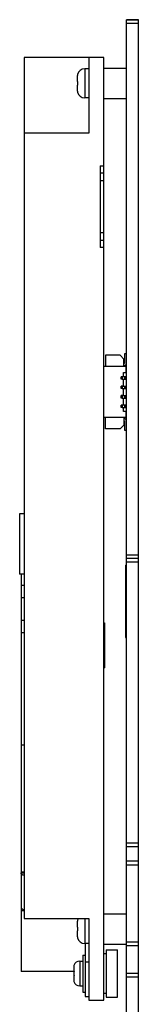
# Model space of a CAD drawing. Header units: millimetres. Extents: x 137 to 398, y 52 to 260.
# Tile 8 of 16: x 138 to 149, y 140 to 227. Entities that reach past the tile are written whole.
import ezdxf

# ---------------------------------------------------------------- set-up
doc = ezdxf.new("R2010")
doc.units = ezdxf.units.MM
doc.header["$LTSCALE"] = 23.1
doc.layers.add('20_ALL_FEATURES', color=7, linetype='CONTINUOUS')

msp = doc.modelspace()

# ---------------------------------------------------------------- linework, layer by layer
at = {"layer": '20_ALL_FEATURES', "color": 0}
for p, q in [((147.7502, 226.721), (148.8174, 226.721)), ((147.7502, 144.9067), (147.7502, 226.7178)), ((148.8174, 226.7177), (147.7502, 226.7178)), ((148.8174, 226.3874), (147.7502, 226.3874)), ((148.8174, 144.9067), (148.8174, 226.7177)), ((138.679, 223.3859), (138.679, 147.3179)), ((145.7492, 223.3859), (138.679, 223.3859)), ((144.4152, 223.3859), (144.4152, 216.7026)), ((145.7492, 140.1142), (145.7492, 223.3859)), ((143.4186, 221.8795), (143.4149, 221.8832)), ((144.0617, 222.3871), (144.0617, 219.8191)), ((144.4152, 222.3871), (144.0617, 222.3871)), ((145.7492, 222.4371), (147.7502, 222.4371)), ((143.3947, 221.6971), (143.3947, 221.2698)), ((143.4186, 221.2698), (143.3947, 221.2698)), ((143.3947, 220.9363), (143.3947, 220.5091)), ((143.3947, 220.9363), (143.4186, 220.9363)), ((143.4055, 220.3855), (143.4054, 220.3863)), ((143.4149, 220.3229), (143.4186, 220.3266)), ((144.4152, 219.8191), (144.0617, 219.8191)), ((145.7492, 219.7691), (147.7502, 219.7691)), ((144.4152, 216.7026), (138.679, 216.7026)), ((145.4157, 213.8221), (145.4157, 206.5852)), ((145.4157, 213.8221), (145.7492, 213.8221)), ((145.7492, 213.1551), (145.4157, 213.1551)), ((145.7492, 212.4881), (145.4157, 212.4881)), ((145.4157, 207.9192), (145.7492, 207.9192)), ((145.4157, 207.2522), (145.7492, 207.2522)), ((145.7492, 206.5852), (145.4157, 206.5852)), ((145.9026, 197.0778), (145.9026, 196.0773)), ((147.2033, 197.0778), (145.9026, 197.0778)), ((147.2033, 197.0778), (147.5368, 196.7443)), ((147.5368, 196.0773), (147.5368, 196.7443)), ((147.5834, 197.1946), (147.5834, 196.3942)), ((147.7502, 197.1946), (147.5834, 197.1946)), ((147.7035, 196.0773), (145.7492, 196.0773)), ((147.7035, 196.0773), (147.7035, 195.5437)), ((147.3033, 194.9701), (147.3033, 195.1836)), ((147.37, 195.1836), (147.3033, 195.1836)), ((147.7502, 195.1636), (147.3033, 195.1636)), ((147.37, 194.9701), (147.3033, 194.9701)), ((147.5034, 195.2169), (147.37, 195.1836)), ((147.37, 194.9701), (147.5034, 194.9368)), ((147.3967, 194.9635), (147.7502, 194.9635)), ((147.4165, 194.9635), (147.4165, 195.1636)), ((147.5034, 195.2169), (147.5034, 195.5437)), ((147.5034, 195.5437), (147.7035, 195.5437)), ((147.5034, 194.3832), (147.5034, 194.9368)), ((147.5935, 195.1636), (147.5935, 194.9635)), ((147.6735, 194.9635), (147.6735, 195.1636)), ((147.3033, 194.1364), (147.3033, 194.3498)), ((147.37, 194.3498), (147.3033, 194.3498)), ((147.7502, 194.3298), (147.3033, 194.3298)), ((147.37, 194.1364), (147.3033, 194.1364)), ((147.5034, 194.3832), (147.37, 194.3498)), ((147.37, 194.1364), (147.5034, 194.103)), ((147.3967, 194.1297), (147.7502, 194.1297)), ((147.4165, 194.1297), (147.4165, 194.3298)), ((147.5034, 193.5494), (147.5034, 194.103)), ((147.5935, 194.3298), (147.5935, 194.1297)), ((147.6735, 194.1297), (147.6735, 194.3298)), ((147.3033, 193.3026), (147.3033, 193.5161)), ((147.37, 193.5161), (147.3033, 193.5161)), ((147.7502, 193.4961), (147.3033, 193.4961)), ((147.37, 193.3026), (147.3033, 193.3026)), ((147.5034, 193.5494), (147.37, 193.5161)), ((147.37, 193.3026), (147.5034, 193.2693)), ((147.3967, 193.296), (147.7502, 193.296)), ((147.4165, 193.296), (147.4165, 193.4961)), ((147.5034, 192.7157), (147.5034, 193.2693)), ((147.5935, 193.4961), (147.5935, 193.296)), ((147.6735, 193.296), (147.6735, 193.4961)), ((147.3033, 192.4689), (147.3033, 192.6823)), ((147.37, 192.6823), (147.3033, 192.6823)), ((147.7502, 192.6623), (147.3033, 192.6623)), ((147.37, 192.4689), (147.3033, 192.4689)), ((147.5034, 192.7157), (147.37, 192.6823)), ((147.37, 192.4689), (147.5034, 192.4355)), ((147.3967, 192.4622), (147.7502, 192.4622)), ((147.4165, 192.4622), (147.4165, 192.6623)), ((147.5034, 192.1087), (147.5034, 192.4355)), ((147.5935, 192.6623), (147.5935, 192.4622)), ((147.6735, 192.4622), (147.6735, 192.6623)), ((147.7035, 191.5751), (145.7492, 191.5751)), ((145.9026, 190.5746), (145.9026, 191.5751)), ((147.7035, 192.1087), (147.5034, 192.1087)), ((147.5368, 191.5751), (147.5368, 190.9081)), ((147.7035, 192.1087), (147.7035, 191.5751)), ((147.2033, 190.5746), (145.9026, 190.5746)), ((147.5368, 190.9081), (147.2033, 190.5746)), ((147.5834, 191.2583), (147.5834, 190.4579)), ((147.5834, 190.4579), (147.7502, 190.4579)), ((138.2788, 183.069), (138.2788, 177.733)), ((138.679, 183.069), (138.2788, 183.069)), ((147.7502, 179.464), (148.8174, 179.464)), ((147.6835, 178.55), (147.6835, 172.1402)), ((147.6835, 178.55), (147.7502, 178.55)), ((148.8174, 179.1304), (147.7502, 179.1304)), ((148.8174, 178.797), (147.7502, 178.797)), ((138.679, 177.733), (138.2788, 177.733)), ((138.4122, 177.733), (138.4122, 151.4087)), ((138.4122, 176.7806), (138.679, 176.7806)), ((147.6835, 176.9426), (147.7502, 176.9426)), ((138.679, 175.6522), (138.4122, 175.6522)), ((138.4122, 173.6774), (138.679, 173.6774)), ((145.7492, 173.4583), (145.8159, 173.4583)), ((145.8159, 173.4583), (145.8159, 169.4563)), ((138.679, 172.549), (138.4122, 172.549)), ((147.6835, 172.1402), (147.7502, 172.1402)), ((145.7492, 169.4563), (145.8159, 169.4563)), ((138.4122, 162.6588), (138.679, 162.6588)), ((148.8174, 153.9846), (147.7502, 153.9846)), ((148.8174, 153.651), (147.7502, 153.651)), ((148.8174, 152.3838), (147.7502, 152.3838)), ((138.679, 151.4087), (138.4122, 151.4087)), ((138.4122, 151.3823), (138.4122, 148.3165)), ((138.4122, 151.3557), (138.679, 151.3557)), ((148.8174, 152.0503), (147.7502, 152.0503)), ((138.4122, 148.2794), (138.4122, 142.6488)), ((138.4122, 148.0357), (138.679, 148.0357)), ((138.679, 147.3179), (144.4152, 147.3179)), ((143.3947, 146.9931), (143.3947, 146.5658)), ((143.4186, 147.1755), (143.4149, 147.1792)), ((144.0617, 147.3179), (144.0617, 145.1151)), ((144.4152, 147.3179), (144.4152, 140.1142)), ((145.7492, 147.7331), (147.7502, 147.7331)), ((143.4186, 146.5658), (143.3947, 146.5658)), ((143.3947, 146.2323), (143.4186, 146.2323)), ((143.3947, 146.2323), (143.3947, 145.8051)), ((143.4055, 145.6815), (143.4054, 145.6823)), ((143.4149, 145.6189), (143.4186, 145.6226)), ((144.4152, 145.1151), (144.0617, 145.1151)), ((144.0817, 145.1151), (144.0817, 140.4417)), ((145.7492, 145.0651), (147.7502, 145.0651)), ((145.9525, 144.5702), (146.9521, 144.5702)), ((145.9525, 144.5702), (145.9525, 140.3686)), ((146.9521, 140.3686), (146.9521, 144.5702)), ((148.8174, 145.2402), (147.7502, 145.2402)), ((148.8174, 144.9067), (147.7502, 144.9067)), ((147.7502, 114.8983), (147.7502, 144.9017)), ((148.8174, 114.2979), (148.8174, 144.9017)), ((143.6148, 143.5699), (143.8816, 143.5699)), ((143.6148, 143.5699), (143.6148, 141.3688)), ((143.8816, 144.1035), (144.0817, 144.1035)), ((143.8816, 144.1035), (143.8816, 140.8352)), ((145.9525, 144.2229), (145.7492, 144.2229)), ((143.0812, 142.6488), (138.4122, 142.6488)), ((143.0812, 143.0113), (143.0812, 142.6361)), ((143.1061, 142.6361), (143.0812, 142.6361)), ((143.1061, 143.1782), (143.1016, 143.1827)), ((144.4152, 143.4724), (144.0817, 143.4724)), ((143.0812, 142.3026), (143.1061, 142.3026)), ((143.0812, 142.3026), (143.0812, 141.9275)), ((148.8174, 142.4721), (147.7502, 142.4721)), ((148.8174, 142.1387), (147.7502, 142.1387)), ((143.1016, 141.7561), (143.1061, 141.7606)), ((143.6148, 141.3688), (143.8816, 141.3688)), ((143.8816, 140.8352), (144.0817, 140.8352)), ((144.0817, 140.4415), (144.4152, 140.4415)), ((144.4152, 140.1142), (145.7492, 140.1142)), ((145.9525, 140.7159), (145.7492, 140.7159)), ((145.9525, 140.3686), (146.9521, 140.3686))]:
    msp.add_line(p, q, dxfattribs=at)
for centre, radius, start, end in [((144.0967, 221.698), 0.702, 169.939377, 174.994135), ((144.0856, 221.7), 0.6907, 164.934708, 169.944427), ((144.0617, 221.7201), 0.667, 90.001331, 165.840668), ((144.1068, 221.6972), 0.7121, 175.001427, 180.006722), ((147.0781, 221.1053), 3.6632, 177.425474, 180.034582), ((147.0779, 221.1009), 3.663, 179.965887, 182.575042), ((144.1074, 220.509), 0.7127, 179.99324, 184.995878), ((144.0956, 220.508), 0.7009, 185.001966, 190.005434), ((144.0863, 220.5064), 0.6914, 190.067518, 195.06919), ((144.0617, 220.4861), 0.667, 194.159332, 269.998668), ((147.5167, 196.3942), 0.2334, 274.9171, 0), ((147.5167, 196.3942), 0.0667, 287.457603, 0), ((147.5167, 191.2583), 0.2334, 0, 85.0829), ((147.5167, 191.2583), 0.0667, 0, 72.542397), ((144.1068, 146.9932), 0.7121, 175.001427, 180.006722), ((144.0967, 146.994), 0.702, 169.939377, 174.994135), ((144.0856, 146.996), 0.6907, 164.934708, 169.944427), ((144.0617, 147.016), 0.667, 153.085364, 165.840668), ((147.0781, 146.4013), 3.6632, 177.425474, 180.034582), ((147.0779, 146.3969), 3.663, 179.965887, 182.575042), ((144.1074, 145.805), 0.7127, 179.99324, 184.995878), ((144.0956, 145.804), 0.7009, 185.001966, 190.005434), ((144.0863, 145.8024), 0.6914, 190.067518, 195.06919), ((144.0617, 145.7821), 0.667, 194.159332, 269.998668), ((143.6148, 143.0363), 0.5336, 90, 164.086921), ((143.6586, 143.0113), 0.5774, 174.338884, 180.008982), ((143.6503, 143.012), 0.569, 173.389601, 174.326613), ((143.6488, 143.0122), 0.5676, 172.428611, 173.389609), ((143.6473, 143.0124), 0.566, 171.5301, 172.428579), ((143.6456, 143.0127), 0.5644, 170.527516, 171.530146), ((143.644, 143.0129), 0.5627, 169.705379, 170.527422), ((143.6422, 143.0133), 0.5609, 168.62042, 169.705512), ((143.6405, 143.0136), 0.5592, 166.708417, 168.620456), ((143.637, 143.0145), 0.5555, 162.862725, 166.711119), ((146.1133, 142.472), 3.0117, 176.876084, 180.049757), ((143.6586, 141.9274), 0.5774, 179.991016, 185.662116), ((143.6503, 141.9267), 0.569, 185.674393, 186.60763), ((143.6488, 141.9265), 0.5676, 186.607619, 187.572532), ((143.6473, 141.9263), 0.566, 187.572567, 188.467924), ((143.6456, 141.9261), 0.5644, 188.467874, 189.473647), ((143.644, 141.9258), 0.5627, 189.473745, 190.289211), ((143.6422, 141.9255), 0.5609, 190.289071, 191.380653), ((143.6405, 141.9252), 0.5592, 191.380621, 193.292465), ((143.637, 141.9243), 0.5555, 193.289764, 197.137278), ((146.1137, 142.4668), 3.0121, 179.950007, 183.123684), ((143.6148, 141.9024), 0.5336, 195.913079, 270)]:
    msp.add_arc(centre, radius, start, end, dxfattribs=at)
for points, knots in [([(138.6788, 151.1432), (138.6427, 151.148), (138.5747, 151.1646), (138.4878, 151.2117), (138.4277, 151.2766), (138.4122, 151.3306), (138.4122, 151.3557)], [0, 0, 0, 0, 0.2968069, 0.5640694, 0.7954396, 1, 1, 1, 1]), ([(138.4122, 148.3165), (138.4122, 148.3093), (138.4145, 148.2799), (138.426, 148.2515), (138.438, 148.2328)], [0, 0, 0, 0, 0.2426737, 1, 1, 1, 1]), ([(138.4815, 148.184), (138.494, 148.1735), (138.553, 148.1325), (138.6241, 148.1112), (138.6788, 148.1039)], [0, 0, 0, 0, 0.2290939, 1, 1, 1, 1])]:
    msp.add_open_spline(points, degree=3, knots=knots, dxfattribs=at)
for points in [[(138.438, 148.2328), (138.4437, 148.2239), (138.4502, 148.2155), (138.4572, 148.2076)], [(138.4572, 148.2076), (138.4647, 148.1992), (138.4729, 148.1913), (138.4815, 148.184)]]:
    msp.add_open_spline(points, degree=3, dxfattribs=at)

doc.saveas('drawing.dxf')
